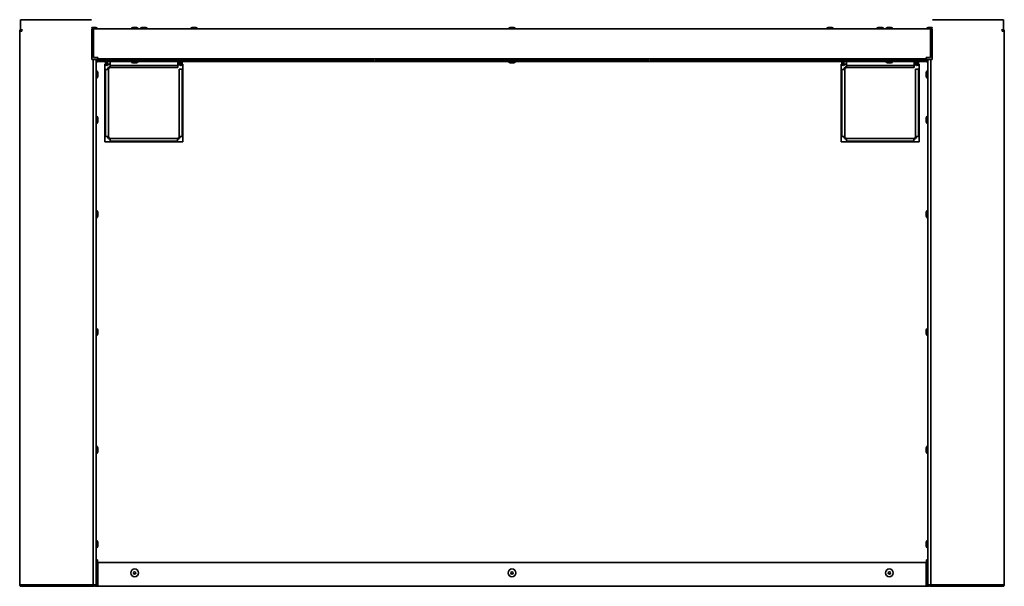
# Model space of a CAD drawing. Extents: x -3.9 to 70, y 4.3 to 46.8.
# Tile 2 of 3: x -3.9 to 37.9, y 22.8 to 46.8. Entities that reach past the tile are written whole.
import ezdxf

# ---------------------------------------------------------------- set-up
doc = ezdxf.new("R2010")
doc.units = 0
doc.header["$MEASUREMENT"] = 0

msp = doc.modelspace()

# ---------------------------------------------------------------- linework, layer by layer
at = {"color": 7, "lineweight": 35}
for p, q in [((-3.837202, 46.842075), (-1.837203, 46.842075)), ((-3.837202, 46.360272), (-3.837202, 46.842075)), ((-2.824103, 46.842075), (-0.824103, 46.842075)), ((34.825896, 46.842075), (36.825898, 46.842075)), ((37.839399, 46.842075), (35.839397, 46.842075)), ((37.839399, 46.842075), (37.839399, 46.360272)), ((-3.873102, 46.360272), (-3.873102, 22.907073)), ((-3.873102, 46.360272), (-3.787204, 46.360272)), ((-3.787204, 46.360272), (-3.780132, 46.446173)), ((-0.769826, 46.453175), (-0.824103, 46.453175)), ((-0.808003, 46.446173), (-0.824103, 46.446173)), ((-0.808003, 46.446173), (-0.808003, 46.360272)), ((-0.749103, 46.410273), (-0.808003, 46.410273)), ((-0.808003, 46.360272), (-0.808003, 45.150271)), ((-0.749103, 46.446173), (-0.808, 46.446173)), ((-0.744421, 46.510808), (-0.783278, 46.510808)), ((-0.569278, 46.453175), (-0.769826, 46.453175)), ((34.750897, 46.450272), (-0.749103, 46.450272)), ((-0.749103, 46.364371), (-0.749103, 46.450272)), ((-0.749103, 45.237076), (-0.749103, 46.364371)), ((-0.683278, 46.510808), (-0.744421, 46.510808)), ((-0.569278, 46.450277), (-0.569278, 46.453175)), ((1.137966, 46.457274), (0.837097, 46.457274)), ((0.837097, 46.450272), (0.837097, 46.457274)), ((1.042825, 46.514907), (0.951097, 46.514907)), ((1.051097, 46.514907), (1.042825, 46.514907)), ((1.165097, 46.457274), (1.137966, 46.457274)), ((1.165097, 46.450272), (1.165097, 46.457274)), ((1.428271, 46.453175), (1.227722, 46.453175)), ((1.227722, 46.450277), (1.227722, 46.453175)), ((1.227722, 46.450282), (1.227722, 46.453175)), ((1.402865, 46.510808), (1.341722, 46.510808)), ((1.441722, 46.510808), (1.402865, 46.510808)), ((1.555722, 46.453175), (1.428271, 46.453175)), ((1.555722, 46.450277), (1.555722, 46.453175)), ((3.480174, 46.453175), (3.352722, 46.453175)), ((3.352722, 46.450277), (3.352722, 46.453175)), ((3.505579, 46.510808), (3.466722, 46.510808)), ((3.680721, 46.453175), (3.480174, 46.453175)), ((3.566722, 46.510808), (3.505579, 46.510808)), ((3.680721, 46.450277), (3.680721, 46.453175)), ((16.837097, 46.450272), (16.837097, 46.457274)), ((17.165097, 46.457274), (16.837097, 46.457274)), ((17.051097, 46.514907), (16.951097, 46.514907)), ((17.165097, 46.450272), (17.165097, 46.457274)), ((30.62234, 46.453175), (30.321473, 46.453175)), ((30.321473, 46.450277), (30.321473, 46.453175)), ((30.5272, 46.510808), (30.435474, 46.510808)), ((30.535471, 46.510808), (30.5272, 46.510808)), ((30.649472, 46.453175), (30.62234, 46.453175)), ((30.649472, 46.450277), (30.649472, 46.453175)), ((32.446472, 46.450282), (32.446472, 46.453175)), ((32.473603, 46.453175), (32.446472, 46.453175)), ((32.446472, 46.450277), (32.446472, 46.453175)), ((32.774471, 46.453175), (32.473603, 46.453175)), ((32.568744, 46.510808), (32.560473, 46.510808)), ((32.660472, 46.510808), (32.568744, 46.510808)), ((32.774471, 46.450277), (32.774471, 46.453175)), ((32.837097, 46.450272), (32.837097, 46.457274)), ((33.165096, 46.457274), (32.837097, 46.457274)), ((33.051097, 46.514907), (32.951098, 46.514907)), ((33.165096, 46.450272), (33.165096, 46.457274)), ((34.825896, 46.453175), (34.571471, 46.453175)), ((34.571471, 46.450277), (34.571471, 46.453175)), ((34.7772, 46.510808), (34.685472, 46.510808)), ((34.750897, 46.450272), (34.750897, 46.364371)), ((34.8102, 46.446173), (34.750897, 46.446173)), ((34.810197, 46.410273), (34.750897, 46.410273)), ((34.750897, 45.237076), (34.750897, 46.364371)), ((34.785473, 46.510808), (34.7772, 46.510808)), ((34.810197, 46.446173), (34.825896, 46.446173)), ((34.810197, 46.360272), (34.810197, 46.446173)), ((34.810197, 46.360272), (34.810197, 45.150271)), ((37.789398, 46.360272), (37.782324, 46.446173)), ((37.875299, 46.360272), (37.789398, 46.360272)), ((37.875299, 46.360272), (37.875299, 22.907073)), ((-0.808003, 45.160273), (-0.561103, 45.160273)), ((-0.808003, 45.150271), (-0.758003, 45.150271)), ((-0.758003, 22.884863), (-0.758003, 45.150271)), ((-0.623702, 45.150271), (-0.758003, 45.150271)), ((-0.561103, 45.237076), (-0.749103, 45.237076)), ((-0.695903, 45.150271), (-0.695903, 45.160273)), ((-0.660003, 45.150271), (-0.660003, 45.160273)), ((-0.623702, 45.150271), (-0.623702, 22.884863)), ((-0.561103, 45.147071), (-0.574103, 45.147071)), ((-0.574103, 45.147071), (-0.574103, 45.11117)), ((-0.561103, 45.11117), (-0.574103, 45.11117)), ((-0.574103, 45.061175), (-0.574103, 45.11117)), ((-0.561103, 45.237076), (-0.561103, 45.187075)), ((34.562897, 45.187075), (-0.561103, 45.187075)), ((-0.561103, 45.07527), (-0.561103, 45.187075)), ((-0.496103, 45.167121), (-0.496103, 45.095224)), ((-0.496103, 45.167121), (-0.010762, 45.167121)), ((-0.496103, 45.144033), (-0.010762, 45.144033)), ((-0.010762, 45.118312), (-0.496103, 45.118312)), ((-0.010762, 45.095224), (-0.496103, 45.095224)), ((-0.010762, 45.095224), (-0.010762, 45.167121)), ((0.060488, 45.167121), (0.060488, 45.095224)), ((0.060488, 45.167121), (0.54583, 45.167121)), ((0.060488, 45.144033), (0.54583, 45.144033)), ((0.54583, 45.118312), (0.060488, 45.118312)), ((0.54583, 45.095224), (0.060488, 45.095224)), ((0.54583, 45.095224), (0.54583, 45.167121)), ((0.61708, 45.167121), (0.61708, 45.095224)), ((0.61708, 45.167121), (1.102421, 45.167121)), ((0.61708, 45.144033), (1.102421, 45.144033)), ((1.102421, 45.118312), (0.61708, 45.118312)), ((1.102421, 45.095224), (0.61708, 45.095224)), ((1.102421, 45.095224), (1.102421, 45.167121)), ((1.173671, 45.167121), (1.173671, 45.095224)), ((1.173671, 45.167121), (1.659012, 45.167121)), ((1.173671, 45.144033), (1.659012, 45.144033)), ((1.659012, 45.118312), (1.173671, 45.118312)), ((1.659012, 45.095224), (1.173671, 45.095224)), ((1.659012, 45.095224), (1.659012, 45.167121)), ((1.730263, 45.167121), (1.730263, 45.095224)), ((1.730263, 45.167121), (2.215604, 45.167121)), ((1.730263, 45.144033), (2.215604, 45.144033)), ((2.215604, 45.118312), (1.730263, 45.118312)), ((2.215604, 45.095224), (1.730263, 45.095224)), ((2.215604, 45.095224), (2.215604, 45.167121)), ((2.286854, 45.167121), (2.286854, 45.095224)), ((2.286854, 45.167121), (2.772195, 45.167121)), ((2.286854, 45.144033), (2.772195, 45.144033)), ((2.772195, 45.118312), (2.286854, 45.118312)), ((2.772195, 45.095224), (2.286854, 45.095224)), ((2.772195, 45.095224), (2.772195, 45.167121)), ((2.843444, 45.167121), (2.843444, 45.095224)), ((2.843444, 45.167121), (3.328785, 45.167121)), ((2.843444, 45.144033), (3.328785, 45.144033)), ((3.328785, 45.118312), (2.843444, 45.118312)), ((3.328785, 45.095224), (2.843444, 45.095224)), ((3.328785, 45.095224), (3.328785, 45.167121)), ((3.400035, 45.167121), (3.400035, 45.095224)), ((3.400035, 45.167121), (3.885377, 45.167121)), ((3.400035, 45.144033), (3.885377, 45.144033)), ((3.885377, 45.118312), (3.400035, 45.118312)), ((3.885377, 45.095224), (3.400035, 45.095224)), ((3.885377, 45.095224), (3.885377, 45.167121)), ((3.956627, 45.167121), (3.956627, 45.095224)), ((3.956627, 45.167121), (4.441968, 45.167121)), ((3.956627, 45.144033), (4.441968, 45.144033)), ((4.441968, 45.118312), (3.956627, 45.118312)), ((4.441968, 45.095224), (3.956627, 45.095224)), ((4.441968, 45.095224), (4.441968, 45.167121)), ((4.513218, 45.167121), (4.513218, 45.095224)), ((4.513218, 45.167121), (4.998559, 45.167121)), ((4.513218, 45.144033), (4.998559, 45.144033)), ((4.998559, 45.118312), (4.513218, 45.118312)), ((4.998559, 45.095224), (4.513218, 45.095224)), ((4.998559, 45.095224), (4.998559, 45.167121)), ((5.06981, 45.167121), (5.06981, 45.095224)), ((5.06981, 45.167121), (5.555151, 45.167121)), ((5.06981, 45.144033), (5.555151, 45.144033)), ((5.555151, 45.118312), (5.06981, 45.118312)), ((5.555151, 45.095224), (5.06981, 45.095224)), ((5.555151, 45.095224), (5.555151, 45.167121)), ((5.626401, 45.167121), (5.626401, 45.095224)), ((5.626401, 45.167121), (6.111742, 45.167121)), ((5.626401, 45.144033), (6.111742, 45.144033)), ((6.111742, 45.118312), (5.626401, 45.118312)), ((6.111742, 45.095224), (5.626401, 45.095224)), ((6.111742, 45.095224), (6.111742, 45.167121)), ((6.182992, 45.167121), (6.182992, 45.095224)), ((6.182992, 45.167121), (6.668334, 45.167121)), ((6.182992, 45.144033), (6.668334, 45.144033)), ((6.668334, 45.118312), (6.182992, 45.118312)), ((6.668334, 45.095224), (6.182992, 45.095224)), ((6.668334, 45.095224), (6.668334, 45.167121)), ((6.739584, 45.167121), (6.739584, 45.095224)), ((6.739584, 45.167121), (7.224925, 45.167121)), ((6.739584, 45.144033), (7.224925, 45.144033)), ((7.224925, 45.118312), (6.739584, 45.118312)), ((7.224925, 45.095224), (6.739584, 45.095224)), ((7.224925, 45.095224), (7.224925, 45.167121)), ((7.296175, 45.167121), (7.296175, 45.095224)), ((7.296175, 45.167121), (7.781516, 45.167121)), ((7.296175, 45.144033), (7.781516, 45.144033)), ((7.781516, 45.118312), (7.296175, 45.118312)), ((7.781516, 45.095224), (7.296175, 45.095224)), ((7.781516, 45.095224), (7.781516, 45.167121)), ((7.852766, 45.167121), (7.852766, 45.095224)), ((7.852766, 45.167121), (8.338108, 45.167121)), ((7.852766, 45.144033), (8.338108, 45.144033)), ((8.338108, 45.118312), (7.852766, 45.118312)), ((8.338108, 45.095224), (7.852766, 45.095224)), ((8.338108, 45.095224), (8.338108, 45.167121)), ((8.409357, 45.167121), (8.409357, 45.095224)), ((8.409357, 45.167121), (8.894698, 45.167121)), ((8.409357, 45.144033), (8.894698, 45.144033)), ((8.894698, 45.118312), (8.409357, 45.118312)), ((8.894698, 45.095224), (8.409357, 45.095224)), ((8.894698, 45.095224), (8.894698, 45.167121)), ((8.965949, 45.167121), (8.965949, 45.095224)), ((8.965949, 45.167121), (9.45129, 45.167121)), ((8.965949, 45.144033), (9.45129, 45.144033)), ((9.45129, 45.118312), (8.965949, 45.118312)), ((9.45129, 45.095224), (8.965949, 45.095224)), ((9.45129, 45.095224), (9.45129, 45.167121)), ((9.52254, 45.167121), (9.52254, 45.095224)), ((9.52254, 45.167121), (10.007881, 45.167121)), ((9.52254, 45.144033), (10.007881, 45.144033)), ((10.007881, 45.118312), (9.52254, 45.118312)), ((10.007881, 45.095224), (9.52254, 45.095224)), ((10.007881, 45.095224), (10.007881, 45.167121)), ((10.079132, 45.167121), (10.079132, 45.095224)), ((10.079132, 45.167121), (10.564472, 45.167121)), ((10.079132, 45.144033), (10.564472, 45.144033)), ((10.564472, 45.118312), (10.079132, 45.118312)), ((10.564472, 45.095224), (10.079132, 45.095224)), ((10.564472, 45.095224), (10.564472, 45.167121)), ((10.635722, 45.167121), (10.635722, 45.095224)), ((10.635722, 45.167121), (11.121064, 45.167121)), ((10.635722, 45.144033), (11.121064, 45.144033)), ((11.121064, 45.118312), (10.635722, 45.118312)), ((11.121064, 45.095224), (10.635722, 45.095224)), ((11.121064, 45.095224), (11.121064, 45.167121)), ((11.192315, 45.167121), (11.192315, 45.095224)), ((11.192315, 45.167121), (11.677655, 45.167121)), ((11.192315, 45.144033), (11.677655, 45.144033)), ((11.677655, 45.118312), (11.192315, 45.118312)), ((11.677655, 45.095224), (11.192315, 45.095224)), ((11.677655, 45.095224), (11.677655, 45.167121)), ((11.748905, 45.167121), (11.748905, 45.095224)), ((11.748905, 45.167121), (12.234246, 45.167121)), ((11.748905, 45.144033), (12.234246, 45.144033)), ((12.234246, 45.118312), (11.748905, 45.118312)), ((12.234246, 45.095224), (11.748905, 45.095224)), ((12.234246, 45.095224), (12.234246, 45.167121)), ((12.305496, 45.167121), (12.305496, 45.095224)), ((12.305496, 45.167121), (12.790837, 45.167121)), ((12.305496, 45.144033), (12.790837, 45.144033)), ((12.790837, 45.118312), (12.305496, 45.118312)), ((12.790837, 45.095224), (12.305496, 45.095224)), ((12.790837, 45.095224), (12.790837, 45.167121)), ((12.862087, 45.167121), (12.862087, 45.095224)), ((12.862087, 45.167121), (13.347429, 45.167121)), ((12.862087, 45.144033), (13.347429, 45.144033)), ((13.347429, 45.118312), (12.862087, 45.118312)), ((13.347429, 45.095224), (12.862087, 45.095224)), ((13.347429, 45.095224), (13.347429, 45.167121)), ((13.418679, 45.167121), (13.418679, 45.095224)), ((13.418679, 45.167121), (13.90402, 45.167121)), ((13.418679, 45.144033), (13.90402, 45.144033)), ((13.90402, 45.118312), (13.418679, 45.118312)), ((13.90402, 45.095224), (13.418679, 45.095224)), ((13.90402, 45.095224), (13.90402, 45.167121)), ((13.97527, 45.167121), (13.97527, 45.095224)), ((13.97527, 45.167121), (14.460611, 45.167121)), ((13.97527, 45.144033), (14.460611, 45.144033)), ((14.460611, 45.118312), (13.97527, 45.118312)), ((14.460611, 45.095224), (13.97527, 45.095224)), ((14.460611, 45.095224), (14.460611, 45.167121)), ((14.531862, 45.167121), (14.531862, 45.095224)), ((14.531862, 45.167121), (15.017203, 45.167121)), ((14.531862, 45.144033), (15.017203, 45.144033)), ((15.017203, 45.118312), (14.531862, 45.118312)), ((15.017203, 45.095224), (14.531862, 45.095224)), ((15.017203, 45.095224), (15.017203, 45.167121)), ((15.088453, 45.167121), (15.088453, 45.095224)), ((15.088453, 45.167121), (15.573794, 45.167121)), ((15.088453, 45.144033), (15.573794, 45.144033)), ((15.573794, 45.118312), (15.088453, 45.118312)), ((15.573794, 45.095224), (15.088453, 45.095224)), ((15.573794, 45.095224), (15.573794, 45.167121)), ((15.645044, 45.167121), (15.645044, 45.095224)), ((15.645044, 45.167121), (16.130386, 45.167121)), ((15.645044, 45.144033), (16.130386, 45.144033)), ((16.130386, 45.118312), (15.645044, 45.118312)), ((16.130386, 45.095224), (15.645044, 45.095224)), ((16.130386, 45.095224), (16.130386, 45.167121)), ((16.201636, 45.167121), (16.201636, 45.095224)), ((16.201636, 45.167121), (16.686977, 45.167121)), ((16.201636, 45.144033), (16.686977, 45.144033)), ((16.686977, 45.118312), (16.201636, 45.118312)), ((16.686977, 45.095224), (16.201636, 45.095224)), ((16.686977, 45.095224), (16.686977, 45.167121)), ((16.758226, 45.167121), (16.758226, 45.095224)), ((16.758226, 45.167121), (17.243568, 45.167121)), ((16.758226, 45.144033), (17.243568, 45.144033)), ((17.243568, 45.118312), (16.758226, 45.118312)), ((17.243568, 45.095224), (16.758226, 45.095224)), ((17.243568, 45.095224), (17.243568, 45.167121)), ((17.314817, 45.167121), (17.314817, 45.095224)), ((17.314817, 45.167121), (17.800158, 45.167121)), ((17.314817, 45.144033), (17.800158, 45.144033)), ((17.800158, 45.118312), (17.314817, 45.118312)), ((17.800158, 45.095224), (17.314817, 45.095224)), ((17.800158, 45.095224), (17.800158, 45.167121)), ((17.871409, 45.167121), (17.871409, 45.095224)), ((17.871409, 45.167121), (18.35675, 45.167121)), ((17.871409, 45.144033), (18.35675, 45.144033)), ((18.35675, 45.118312), (17.871409, 45.118312)), ((18.35675, 45.095224), (17.871409, 45.095224)), ((18.35675, 45.095224), (18.35675, 45.167121)), ((18.428, 45.167121), (18.428, 45.095224)), ((18.428, 45.167121), (18.913341, 45.167121)), ((18.428, 45.144033), (18.913341, 45.144033)), ((18.913341, 45.118312), (18.428, 45.118312)), ((18.913341, 45.095224), (18.428, 45.095224)), ((18.913341, 45.095224), (18.913341, 45.167121)), ((18.984591, 45.167121), (18.984591, 45.095224)), ((18.984591, 45.167121), (19.469932, 45.167121)), ((18.984591, 45.144033), (19.469932, 45.144033)), ((19.469932, 45.118312), (18.984591, 45.118312)), ((19.469932, 45.095224), (18.984591, 45.095224)), ((19.469932, 45.095224), (19.469932, 45.167121)), ((19.541183, 45.167121), (19.541183, 45.095224)), ((19.541183, 45.167121), (20.026524, 45.167121)), ((19.541183, 45.144033), (20.026524, 45.144033)), ((20.026524, 45.118312), (19.541183, 45.118312)), ((20.026524, 45.095224), (19.541183, 45.095224)), ((20.026524, 45.095224), (20.026524, 45.167121)), ((20.097774, 45.167121), (20.097774, 45.095224)), ((20.097774, 45.167121), (20.583116, 45.167121)), ((20.097774, 45.144033), (20.583116, 45.144033)), ((20.583116, 45.118312), (20.097774, 45.118312)), ((20.583116, 45.095224), (20.097774, 45.095224)), ((20.583116, 45.095224), (20.583116, 45.167121)), ((20.654364, 45.167121), (20.654364, 45.095224)), ((20.654364, 45.167121), (21.139707, 45.167121)), ((20.654364, 45.144033), (21.139707, 45.144033)), ((21.139707, 45.118312), (20.654364, 45.118312)), ((21.139707, 45.095224), (20.654364, 45.095224)), ((21.139707, 45.095224), (21.139707, 45.167121)), ((21.210957, 45.167121), (21.210957, 45.095224)), ((21.210957, 45.167121), (21.696297, 45.167121)), ((21.210957, 45.144033), (21.696297, 45.144033)), ((21.696297, 45.118312), (21.210957, 45.118312)), ((21.696297, 45.095224), (21.210957, 45.095224)), ((21.696297, 45.095224), (21.696297, 45.167121)), ((21.767547, 45.167121), (21.767547, 45.095224)), ((21.767547, 45.167121), (22.252889, 45.167121)), ((21.767547, 45.144033), (22.252889, 45.144033)), ((22.252889, 45.118312), (21.767547, 45.118312)), ((22.252889, 45.095224), (21.767547, 45.095224)), ((22.252889, 45.095224), (22.252889, 45.167121)), ((22.324139, 45.167121), (22.324139, 45.095224)), ((22.324139, 45.167121), (22.809479, 45.167121)), ((22.324139, 45.144033), (22.809479, 45.144033)), ((22.809479, 45.118312), (22.324139, 45.118312)), ((22.809479, 45.095224), (22.324139, 45.095224)), ((22.809479, 45.095224), (22.809479, 45.167121)), ((22.88073, 45.167121), (22.88073, 45.095224)), ((22.88073, 45.167121), (23.366072, 45.167121)), ((22.88073, 45.144033), (23.366072, 45.144033)), ((23.366072, 45.118312), (22.88073, 45.118312)), ((23.366072, 45.095224), (22.88073, 45.095224)), ((23.366072, 45.095224), (23.366072, 45.167121)), ((23.437322, 45.167121), (23.437322, 45.095224)), ((23.437322, 45.167121), (23.922662, 45.167121)), ((23.437322, 45.144033), (23.922662, 45.144033)), ((23.922662, 45.118312), (23.437322, 45.118312)), ((23.922662, 45.095224), (23.437322, 45.095224)), ((23.922662, 45.095224), (23.922662, 45.167121)), ((23.993912, 45.167121), (23.993912, 45.095224)), ((23.993912, 45.167121), (24.479255, 45.167121)), ((23.993912, 45.144033), (24.479255, 45.144033)), ((24.479255, 45.118312), (23.993912, 45.118312)), ((24.479255, 45.095224), (23.993912, 45.095224)), ((24.479255, 45.095224), (24.479255, 45.167121)), ((24.550505, 45.167121), (24.550505, 45.095224)), ((24.550505, 45.167121), (25.035845, 45.167121)), ((24.550505, 45.144033), (25.035845, 45.144033)), ((25.035845, 45.118312), (24.550505, 45.118312)), ((25.035845, 45.095224), (24.550505, 45.095224)), ((25.035845, 45.095224), (25.035845, 45.167121)), ((25.107095, 45.167121), (25.107095, 45.095224)), ((25.107095, 45.167121), (25.592438, 45.167121)), ((25.107095, 45.144033), (25.592438, 45.144033)), ((25.592438, 45.118312), (25.107095, 45.118312)), ((25.592438, 45.095224), (25.107095, 45.095224)), ((25.592438, 45.095224), (25.592438, 45.167121)), ((25.663688, 45.167121), (25.663688, 45.095224)), ((25.663688, 45.167121), (26.149028, 45.167121)), ((25.663688, 45.144033), (26.149028, 45.144033)), ((26.149028, 45.118312), (25.663688, 45.118312)), ((26.149028, 45.095224), (25.663688, 45.095224)), ((26.149028, 45.095224), (26.149028, 45.167121)), ((26.220278, 45.167121), (26.220278, 45.095224)), ((26.220278, 45.167121), (26.70562, 45.167121)), ((26.220278, 45.144033), (26.70562, 45.144033)), ((26.70562, 45.118312), (26.220278, 45.118312)), ((26.70562, 45.095224), (26.220278, 45.095224)), ((26.70562, 45.095224), (26.70562, 45.167121)), ((26.776868, 45.167121), (26.776868, 45.095224)), ((26.776868, 45.167121), (27.26221, 45.167121)), ((26.776868, 45.144033), (27.26221, 45.144033)), ((27.26221, 45.118312), (26.776868, 45.118312)), ((27.26221, 45.095224), (26.776868, 45.095224)), ((27.26221, 45.095224), (27.26221, 45.167121)), ((27.333461, 45.167121), (27.333461, 45.095224)), ((27.333461, 45.167121), (27.818801, 45.167121)), ((27.333461, 45.144033), (27.818801, 45.144033)), ((27.818801, 45.118312), (27.333461, 45.118312)), ((27.818801, 45.095224), (27.333461, 45.095224)), ((27.818801, 45.095224), (27.818801, 45.167121)), ((27.890053, 45.167121), (27.890053, 45.095224)), ((27.890053, 45.167121), (28.375393, 45.167121)), ((27.890053, 45.144033), (28.375393, 45.144033)), ((28.375393, 45.118312), (27.890053, 45.118312)), ((28.375393, 45.095224), (27.890053, 45.095224)), ((28.375393, 45.095224), (28.375393, 45.167121)), ((28.446643, 45.167121), (28.446643, 45.095224)), ((28.446643, 45.167121), (28.931986, 45.167121)), ((28.446643, 45.144033), (28.931986, 45.144033)), ((28.931986, 45.118312), (28.446643, 45.118312)), ((28.931986, 45.095224), (28.446643, 45.095224)), ((28.931986, 45.095224), (28.931986, 45.167121)), ((29.003233, 45.167121), (29.003233, 45.095224)), ((29.003233, 45.167121), (29.488576, 45.167121)), ((29.003233, 45.144033), (29.488576, 45.144033)), ((29.488576, 45.118312), (29.003233, 45.118312)), ((29.488576, 45.095224), (29.003233, 45.095224)), ((29.488576, 45.095224), (29.488576, 45.167121)), ((29.559826, 45.167121), (29.559826, 45.095224)), ((29.559826, 45.167121), (30.045166, 45.167121)), ((29.559826, 45.144033), (30.045166, 45.144033)), ((30.045166, 45.118312), (29.559826, 45.118312)), ((30.045166, 45.095224), (29.559826, 45.095224)), ((30.045166, 45.095224), (30.045166, 45.167121)), ((30.116419, 45.167121), (30.116419, 45.095224)), ((30.116419, 45.167121), (30.601759, 45.167121)), ((30.116419, 45.144033), (30.601759, 45.144033)), ((30.601759, 45.118312), (30.116419, 45.118312)), ((30.601759, 45.095224), (30.116419, 45.095224)), ((30.601759, 45.095224), (30.601759, 45.167121)), ((30.673009, 45.167121), (30.673009, 45.095224)), ((30.673009, 45.167121), (31.158351, 45.167121)), ((30.673009, 45.144033), (31.158351, 45.144033)), ((31.158351, 45.118312), (30.673009, 45.118312)), ((31.158351, 45.095224), (30.673009, 45.095224)), ((31.158351, 45.095224), (31.158351, 45.167121)), ((31.229599, 45.167121), (31.229599, 45.095224)), ((31.229599, 45.167121), (31.714939, 45.167121)), ((31.229599, 45.144033), (31.714939, 45.144033)), ((31.714939, 45.118312), (31.229599, 45.118312)), ((31.714939, 45.095224), (31.229599, 45.095224)), ((31.714939, 45.095224), (31.714939, 45.167121)), ((31.786191, 45.167121), (31.786191, 45.095224)), ((31.786191, 45.167121), (32.271531, 45.167121)), ((31.786191, 45.144033), (32.271531, 45.144033)), ((32.271531, 45.118312), (31.786191, 45.118312)), ((32.271531, 45.095224), (31.786191, 45.095224)), ((32.271531, 45.095224), (32.271531, 45.167121)), ((32.342782, 45.167121), (32.342782, 45.095224)), ((32.342782, 45.167121), (32.828124, 45.167121)), ((32.342782, 45.144033), (32.828124, 45.144033)), ((32.828124, 45.118312), (32.342782, 45.118312)), ((32.828124, 45.095224), (32.342782, 45.095224)), ((32.828124, 45.095224), (32.828124, 45.167121)), ((32.899372, 45.167121), (32.899372, 45.095224)), ((32.899372, 45.167121), (33.384714, 45.167121)), ((32.899372, 45.144033), (33.384714, 45.144033)), ((33.384714, 45.118312), (32.899372, 45.118312)), ((33.384714, 45.095224), (32.899372, 45.095224)), ((33.384714, 45.095224), (33.384714, 45.167121)), ((33.455964, 45.167121), (33.455964, 45.095224)), ((33.455964, 45.167121), (33.941304, 45.167121)), ((33.455964, 45.144033), (33.941304, 45.144033)), ((33.941304, 45.118312), (33.455964, 45.118312)), ((33.941304, 45.095224), (33.455964, 45.095224)), ((33.941304, 45.095224), (33.941304, 45.167121)), ((34.012557, 45.167121), (34.012557, 45.095224)), ((34.012557, 45.167121), (34.497897, 45.167121)), ((34.012557, 45.144033), (34.497897, 45.144033)), ((34.497897, 45.118312), (34.012557, 45.118312)), ((34.497897, 45.095224), (34.012557, 45.095224)), ((34.497897, 45.095224), (34.497897, 45.167121)), ((34.750897, 45.237076), (34.562897, 45.237076)), ((34.562897, 45.187075), (34.562897, 45.237076)), ((34.562897, 45.07527), (34.562897, 45.187075)), ((34.562897, 45.160273), (34.810197, 45.160273)), ((34.575897, 45.147071), (34.562897, 45.147071)), ((34.575897, 45.11117), (34.562897, 45.11117)), ((34.575897, 45.147071), (34.575897, 45.11117)), ((34.575897, 45.061175), (34.575897, 45.11117)), ((34.760197, 45.150271), (34.625898, 45.150271)), ((34.625898, 45.150271), (34.625898, 22.884863)), ((34.661798, 45.150271), (34.661798, 45.160273)), ((34.697698, 45.150271), (34.697698, 45.160273)), ((34.810197, 45.150271), (34.760197, 45.150271)), ((34.760197, 22.884863), (34.760197, 45.150271)), ((-0.574103, 45.061175), (-0.623702, 45.057089)), ((-0.623702, 44.682574), (-0.617103, 44.682574)), ((-0.574103, 45.061175), (-0.6237, 45.054158)), ((-0.617103, 44.381704), (-0.617103, 44.682574)), ((-0.561103, 45.07527), (34.562897, 45.07527)), ((-0.230075, 44.961173), (-0.258603, 44.961173)), ((-0.258603, 44.961173), (-0.258603, 41.661175)), ((-0.230077, 44.736881), (-0.258603, 44.736881)), ((-0.230079, 45.07528), (-0.230079, 44.960274)), ((-0.108279, 44.736881), (-0.230079, 44.736881)), ((-0.230079, 44.736881), (-0.230079, 41.88688)), ((-0.194178, 45.07528), (-0.194178, 44.960274)), ((-0.144174, 44.961173), (-0.194175, 44.961173)), ((-0.144178, 44.960274), (-0.144178, 45.07528)), ((-0.033277, 44.960274), (-0.144178, 44.960274)), ((-0.108279, 41.88688), (-0.108279, 44.736881)), ((-0.033277, 44.960274), (-0.033277, 45.07528)), ((-0.033277, 44.960274), (-0.033277, 44.899374)), ((-0.033277, 44.901488), (-0.033277, 44.811882)), ((2.816722, 44.899374), (-0.033277, 44.899374)), ((-0.033277, 44.899374), (2.829222, 44.899374)), ((-0.033277, 44.811882), (2.829222, 44.811882)), ((0.836897, 45.07527), (1.164897, 45.07527)), ((0.836897, 45.07527), (0.836897, 45.068273)), ((0.836897, 45.068273), (1.164897, 45.068273)), ((0.950896, 45.01064), (1.050897, 45.01064)), ((0.950896, 45.01064), (1.050897, 45.01064)), ((1.164897, 45.07527), (1.164897, 45.068273)), ((2.829222, 45.07528), (2.829222, 44.960274)), ((2.829222, 44.899374), (2.829222, 44.960274)), ((2.829222, 44.811882), (2.829222, 44.899378)), ((2.891722, 44.960274), (2.829246, 44.960274)), ((2.891722, 44.960274), (2.891722, 45.07528)), ((2.891722, 44.749381), (2.891722, 41.88688)), ((3.013522, 44.749381), (2.891722, 44.749381)), ((2.927622, 44.960274), (2.927622, 45.07528)), ((2.977625, 44.961173), (2.927626, 44.961173)), ((2.977622, 44.960274), (2.977622, 45.07528)), ((3.013522, 44.960274), (3.013522, 45.07528)), ((3.013522, 41.88688), (3.013522, 44.749381)), ((3.041397, 44.749381), (3.013523, 44.749381)), ((3.041397, 44.961173), (3.013526, 44.961173)), ((3.041397, 41.661175), (3.041397, 44.961173)), ((16.836897, 45.07527), (17.164897, 45.07527)), ((16.836897, 45.07527), (16.836897, 45.068273)), ((16.836897, 45.068273), (17.164897, 45.068273)), ((16.950897, 45.01064), (17.050897, 45.01064)), ((16.950897, 45.01064), (17.050897, 45.01064)), ((17.164897, 45.07527), (17.164897, 45.068273)), ((30.960395, 44.961173), (30.960395, 41.661175)), ((30.988676, 44.961173), (30.960395, 44.961173)), ((30.988673, 44.736881), (30.960398, 44.736881)), ((30.988673, 45.07528), (30.988673, 44.960274)), ((31.110472, 44.736881), (30.988673, 44.736881)), ((30.988673, 44.736881), (30.988673, 41.88688)), ((31.024574, 45.07528), (31.024574, 44.960274)), ((31.074574, 44.961173), (31.024576, 44.961173)), ((31.074572, 44.960274), (31.074572, 45.07528)), ((31.185471, 44.960274), (31.074572, 44.960274)), ((31.110472, 41.88688), (31.110472, 44.736881)), ((31.185471, 44.960274), (31.185471, 45.07528)), ((31.185471, 44.960274), (31.185471, 44.899374)), ((31.185471, 44.901488), (31.185471, 44.811882)), ((34.035472, 44.899374), (31.185471, 44.899374)), ((31.185471, 44.899374), (34.047972, 44.899374)), ((31.185471, 44.811882), (34.047972, 44.811882)), ((32.836897, 45.07527), (32.864029, 45.07527)), ((32.836897, 45.07527), (32.836897, 45.068273)), ((32.836897, 45.068273), (32.864029, 45.068273)), ((32.864029, 45.07527), (33.164899, 45.07527)), ((32.864029, 45.068273), (33.164899, 45.068273)), ((32.950896, 45.01064), (33.042627, 45.01064)), ((32.959169, 45.01064), (33.050898, 45.01064)), ((33.164899, 45.07527), (33.164899, 45.068273)), ((34.047972, 45.07528), (34.047972, 44.960274)), ((34.047972, 44.899374), (34.047972, 44.960274)), ((34.047972, 44.811882), (34.047972, 44.899378)), ((34.110473, 44.960274), (34.047996, 44.960274)), ((34.110473, 44.960274), (34.110473, 45.07528)), ((34.110473, 44.749381), (34.110473, 41.88688)), ((34.232271, 44.749381), (34.110473, 44.749381)), ((34.146373, 44.960274), (34.146373, 45.07528)), ((34.196376, 44.961173), (34.146375, 44.961173)), ((34.196374, 44.960274), (34.196374, 45.07528)), ((34.232271, 44.960274), (34.232271, 45.07528)), ((34.232271, 41.88688), (34.232271, 44.749381)), ((34.260398, 44.961173), (34.232274, 44.961173)), ((34.260398, 44.749381), (34.232274, 44.749381)), ((34.260398, 41.661175), (34.260398, 44.961173)), ((34.575897, 45.061175), (34.625898, 45.057056)), ((34.575897, 45.061175), (34.625898, 45.0541)), ((34.618896, 44.682574), (34.618896, 44.382805)), ((34.625898, 44.682574), (34.618896, 44.682574)), ((-0.623702, 44.354575), (-0.617103, 44.354575)), ((-0.623699, 44.354575), (-0.617103, 44.354575)), ((-0.617103, 44.354575), (-0.617103, 44.381704)), ((-0.55947, 44.476847), (-0.55947, 44.568573)), ((-0.55947, 44.468571), (-0.55947, 44.476847)), ((34.561263, 44.568573), (34.561263, 44.477183)), ((34.561263, 44.568573), (34.561263, 44.477183)), ((34.561263, 44.559965), (34.561263, 44.468571)), ((34.561263, 44.559965), (34.561263, 44.468571)), ((34.618896, 44.382805), (34.618896, 44.354575)), ((34.625898, 44.354575), (34.618896, 44.354575)), ((34.625898, 44.354575), (34.618896, 44.354575)), ((-0.623696, 42.766474), (-0.617103, 42.766474)), ((-0.617103, 42.73934), (-0.617103, 42.766474)), ((-0.617103, 42.438475), (-0.617103, 42.73934)), ((-0.55947, 42.644202), (-0.55947, 42.652473)), ((-0.55947, 42.552471), (-0.55947, 42.644202)), ((34.561263, 42.652473), (34.561263, 42.561083)), ((34.561263, 42.643865), (34.561263, 42.552471)), ((34.618896, 42.766474), (34.618896, 42.738239)), ((34.625898, 42.766474), (34.618896, 42.766474)), ((34.618896, 42.738239), (34.618896, 42.438475)), ((-0.623696, 42.438475), (-0.617103, 42.438475)), ((34.625898, 42.438475), (34.618896, 42.438475)), ((-0.258278, 41.88688), (-0.230077, 41.88688)), ((-0.230079, 41.88688), (-0.108279, 41.88688)), ((2.816722, 41.811879), (-0.033277, 41.811879)), ((-0.033277, 41.811879), (-0.033277, 41.690083)), ((2.816722, 41.811879), (2.816722, 41.690083)), ((2.891722, 41.88688), (3.013522, 41.88688)), ((3.013523, 41.88688), (3.041722, 41.88688)), ((30.960472, 41.88688), (30.988673, 41.88688)), ((30.988673, 41.88688), (31.110472, 41.88688)), ((34.035472, 41.811879), (31.185471, 41.811879)), ((31.185471, 41.811879), (31.185471, 41.690083)), ((34.035472, 41.811879), (34.035472, 41.690083)), ((34.110473, 41.88688), (34.232271, 41.88688)), ((34.232274, 41.88688), (34.260473, 41.88688)), ((-0.258603, 41.661175), (3.041397, 41.661175)), ((-0.258278, 41.661882), (3.041722, 41.661882)), ((-0.033277, 41.690083), (2.816722, 41.690083)), ((-0.033277, 41.690083), (-0.033277, 41.661882)), ((2.816722, 41.661882), (2.816722, 41.690083)), ((30.960395, 41.661175), (34.260398, 41.661175)), ((30.960472, 41.661882), (34.260473, 41.661882)), ((31.185471, 41.690083), (34.035472, 41.690083)), ((31.185471, 41.690083), (31.185471, 41.661882)), ((34.035472, 41.661882), (34.035472, 41.690083)), ((-0.623696, 38.766472), (-0.617103, 38.766472)), ((-0.623696, 38.438473), (-0.617103, 38.438473)), ((-0.617103, 38.465605), (-0.617103, 38.766472)), ((-0.617103, 38.438473), (-0.617103, 38.465605)), ((-0.55947, 38.560745), (-0.55947, 38.652474)), ((-0.55947, 38.552472), (-0.55947, 38.560745)), ((34.561263, 38.652474), (34.561263, 38.561082)), ((34.561263, 38.643866), (34.561263, 38.552472)), ((34.618896, 38.766472), (34.618896, 38.466706)), ((34.625898, 38.766472), (34.618896, 38.766472)), ((34.618896, 38.466706), (34.618896, 38.438473)), ((34.625898, 38.438473), (34.618896, 38.438473)), ((-0.623696, 33.766472), (-0.617103, 33.766472)), ((-0.623696, 33.438473), (-0.617103, 33.438473)), ((-0.617103, 33.438473), (-0.617103, 33.766472)), ((-0.55947, 33.552472), (-0.55947, 33.652474)), ((34.561263, 33.652474), (34.561263, 33.561082)), ((34.561263, 33.643866), (34.561263, 33.552472)), ((34.618896, 33.766472), (34.618896, 33.73824)), ((34.625898, 33.766472), (34.618896, 33.766472)), ((34.618896, 33.73824), (34.618896, 33.438473)), ((34.625898, 33.438473), (34.618896, 33.438473)), ((-0.623696, 28.766472), (-0.617103, 28.766472)), ((-0.623696, 28.438473), (-0.617103, 28.438473)), ((-0.617103, 28.438473), (-0.617103, 28.766472)), ((-0.55947, 28.552472), (-0.55947, 28.652474)), ((34.561263, 28.652474), (34.561263, 28.561082)), ((34.561263, 28.643866), (34.561263, 28.552472)), ((34.618896, 28.766472), (34.618896, 28.466706)), ((34.625898, 28.766472), (34.618896, 28.766472)), ((34.618896, 28.466706), (34.618896, 28.438473)), ((34.625898, 28.438473), (34.618896, 28.438473)), ((-0.623696, 24.766473), (-0.617103, 24.766473)), ((-0.617103, 24.438472), (-0.617103, 24.766473)), ((-0.55947, 24.552473), (-0.55947, 24.652474)), ((-0.55947, 24.552473), (-0.55947, 24.652474)), ((34.561263, 24.652474), (34.561263, 24.560186)), ((34.561263, 24.644759), (34.561263, 24.552473)), ((34.618896, 24.766473), (34.618896, 24.463775)), ((34.625898, 24.766473), (34.618896, 24.766473)), ((-0.623696, 24.438472), (-0.617103, 24.438472)), ((34.618896, 24.463775), (34.618896, 24.438472)), ((34.625898, 24.438472), (34.618896, 24.438472)), ((-0.574103, 23.943472), (-0.623695, 23.943472)), ((-0.574103, 23.557934), (-0.574103, 23.943472)), ((-0.554103, 23.824823), (34.555897, 23.824823)), ((-0.554103, 22.907724), (-0.554103, 23.824823)), ((34.555897, 23.824823), (34.555897, 22.907724)), ((34.575897, 23.557052), (34.575897, 23.943472)), ((34.575897, 23.943472), (34.625898, 23.943472)), ((-0.623702, 23.613574), (-0.616703, 23.613574)), ((-0.616703, 23.285573), (-0.616703, 23.613574)), ((-0.55907, 23.399572), (-0.55907, 23.499573)), ((34.561263, 23.499573), (34.561263, 23.399572)), ((34.561263, 23.499573), (34.561263, 23.399572)), ((34.561263, 23.499573), (34.561263, 23.399572)), ((34.561263, 23.499573), (34.561263, 23.399572)), ((34.561263, 23.499573), (34.561263, 23.43156)), ((34.561263, 23.467585), (34.561263, 23.399572)), ((34.611797, 23.657774), (34.575897, 23.657774)), ((34.611797, 23.657774), (34.625975, 23.657774)), ((34.625898, 23.613574), (34.618896, 23.613574)), ((34.618896, 23.613574), (34.618896, 23.285573)), ((-0.623702, 23.285573), (-0.616703, 23.285573)), ((-0.574103, 23.029372), (-0.574103, 23.341225)), ((-0.574103, 23.029372), (-0.574103, 22.943473)), ((34.575897, 23.029372), (34.575897, 23.342117)), ((34.575897, 22.943473), (34.575897, 23.029372)), ((34.625898, 23.285573), (34.618896, 23.285573)), ((34.625898, 23.285573), (34.618896, 23.285573)), ((34.625898, 23.285573), (34.618896, 23.285573)), ((-3.837202, 22.857072), (-3.837202, 22.893648)), ((-3.837202, 22.857072), (-1.837203, 22.857072)), ((-3.787204, 22.884863), (-0.808003, 22.884863)), ((-3.787204, 22.821175), (-3.787204, 22.857072)), ((-3.787204, 22.857072), (-0.709603, 22.857072)), ((-3.787204, 22.821175), (-0.709603, 22.821175)), ((-2.824103, 22.857072), (-2.824103, 22.884863)), ((-2.824103, 22.857072), (-0.824103, 22.857072)), ((-1.837203, 22.857072), (-1.837203, 22.884863)), ((-0.824103, 22.857072), (-0.824103, 22.884863)), ((-0.697879, 22.858473), (-0.824095, 22.858473)), ((-0.808003, 22.884863), (-0.758003, 22.884863)), ((-0.623702, 22.884863), (-0.758003, 22.884863)), ((-0.709603, 22.857072), (-0.709603, 22.858473)), ((-0.679103, 22.821823), (-0.679103, 22.826774)), ((-0.679103, 22.821823), (-0.554103, 22.821823)), ((-0.639292, 22.857724), (-0.554103, 22.857724)), ((-0.554103, 22.858473), (-0.638771, 22.858473)), ((-0.554103, 22.894374), (-0.623695, 22.894374)), ((-0.574103, 22.943473), (-0.554103, 22.943473)), ((-0.554103, 22.821823), (-0.554103, 22.907724)), ((-0.554103, 22.821823), (34.555897, 22.821823)), ((34.555897, 22.943473), (34.575897, 22.943473)), ((34.555897, 22.907724), (34.555897, 22.821823)), ((34.625905, 22.894374), (34.555897, 22.894374)), ((34.640979, 22.858473), (34.555897, 22.858473)), ((34.555897, 22.857724), (34.6415, 22.857724)), ((34.555897, 22.821823), (34.680897, 22.821823)), ((34.625898, 22.884863), (34.760197, 22.884863)), ((34.680897, 22.826932), (34.680897, 22.821823)), ((34.825906, 22.858473), (34.700089, 22.858473)), ((34.711799, 22.857072), (34.711799, 22.858473)), ((37.789398, 22.857072), (34.711799, 22.857072)), ((37.789398, 22.821175), (34.711799, 22.821175)), ((34.760197, 22.884863), (34.810197, 22.884863)), ((37.789398, 22.884863), (34.810197, 22.884863)), ((34.825896, 22.857072), (34.825896, 22.884863)), ((34.825896, 22.857072), (36.825898, 22.857072)), ((35.839397, 22.884863), (35.839397, 22.857072)), ((37.839399, 22.857072), (35.839397, 22.857072)), ((36.825898, 22.857072), (36.825898, 22.884863)), ((37.789398, 22.821175), (37.789398, 22.857072)), ((37.839399, 22.893648), (37.839399, 22.857072))]:
    msp.add_line(p, q, dxfattribs=at)
for points in [[(-3.873102, 22.907073), (-3.873023, 22.906465), (-3.872394, 22.905259), (-3.871168, 22.90407), (-3.867153, 22.90178), (-3.85825, 22.898634), (-3.834643, 22.893136), (-3.787204, 22.884863)], [(37.875299, 22.907073), (37.875217, 22.906465), (37.874588, 22.905259), (37.873362, 22.90407), (37.869344, 22.90178), (37.860444, 22.898634), (37.836837, 22.893136), (37.789398, 22.884863)]]:
    msp.add_lwpolyline(points, dxfattribs=at)
for centre, radius in [((1.000897, 23.391575), 0.164), ((1.000897, 23.391575), 0.05), ((17.000897, 23.391575), 0.164), ((17.000897, 23.391575), 0.05), ((33.000897, 23.391575), 0.164), ((33.000897, 23.391575), 0.05)]:
    msp.add_circle(centre, radius, dxfattribs=at)
for centre, radius, start, end in [((-3.787204, 46.360272), 0.0859, 125.596414, 180.000005), ((-0.772323, 46.347575), 0.1636, 93.839306, 108.449655), ((-0.694233, 46.347575), 0.1636, 40.201431, 86.160692), ((0.962051, 46.351674), 0.1636, 93.839306, 139.798563), ((1.040142, 46.351674), 0.1636, 40.201431, 86.160692), ((1.352676, 46.347575), 0.1636, 93.839306, 139.798563), ((1.430767, 46.347575), 0.1636, 40.201431, 86.160692), ((3.477676, 46.347575), 0.1636, 93.839306, 139.798563), ((3.555768, 46.347575), 0.1636, 40.201431, 86.160692), ((16.962052, 46.351674), 0.1636, 93.839306, 139.798563), ((17.040142, 46.351674), 0.1636, 40.201431, 86.160692), ((30.446427, 46.347575), 0.1636, 93.839306, 139.798563), ((30.524518, 46.347575), 0.1636, 40.201431, 86.160692), ((32.571426, 46.347575), 0.1636, 93.839306, 139.798563), ((32.649517, 46.347575), 0.1636, 40.201431, 86.160692), ((32.962051, 46.351674), 0.1636, 93.839306, 139.798563), ((33.040142, 46.351674), 0.1636, 40.201431, 86.160692), ((34.696427, 46.347575), 0.1636, 93.839306, 139.798563), ((34.774516, 46.347575), 0.1636, 71.694494, 86.160692), ((37.789398, 46.360272), 0.0859, 360, 54.403584), ((-0.574103, 45.061175), 0.0859, 90.000003, 125.268716), ((-0.574103, 45.061175), 0.05, 90.000003, 172.751221), ((34.575897, 45.061175), 0.0859, 54.403324, 90.000003), ((34.575897, 45.061175), 0.05, 0, 90.000003), ((-0.722703, 44.55762), 0.1636, 3.839305, 49.798568), ((-0.169178, 44.960274), 0.0609, 179.999995, 360), ((-0.169178, 44.960274), 0.025, 179.999995, 360), ((-0.033277, 44.736881), 0.1109, 90.000003, 180.000005), ((-0.033277, 44.736881), 0.075, 90.000003, 180.000005), ((0.961852, 45.173873), 0.1636, 220.201437, 266.160694), ((1.039943, 45.173873), 0.1636, 273.839308, 319.798569), ((2.952623, 44.960274), 0.0609, 180.000005, 360), ((2.952623, 44.960274), 0.025, 180.000005, 360), ((16.961851, 45.173873), 0.1636, 220.201437, 266.160694), ((17.039943, 45.173873), 0.1636, 273.839308, 319.798569), ((31.049572, 44.960274), 0.0609, 179.999995, 360), ((31.049572, 44.960274), 0.025, 179.999995, 360), ((31.185471, 44.736881), 0.1109, 90.000003, 180.000005), ((31.185471, 44.736881), 0.075, 90.000003, 180.000005), ((32.961851, 45.173873), 0.1636, 220.201437, 266.160694), ((33.039942, 45.173873), 0.1636, 273.839308, 319.798569), ((34.171373, 44.960274), 0.0609, 180.000005, 360), ((34.171373, 44.960274), 0.025, 180.000005, 360), ((34.724496, 44.55762), 0.1636, 130.201437, 176.160701), ((34.724496, 44.55762), 0.1636, 130.201437, 176.160701), ((-0.722703, 44.479529), 0.1636, 310.201432, 356.160695), ((34.724496, 44.479529), 0.1636, 183.839299, 229.798563), ((34.724496, 44.479529), 0.1636, 183.839299, 229.798563), ((-0.722703, 42.64152), 0.1636, 3.839305, 49.798568), ((34.724496, 42.64152), 0.1636, 130.201437, 176.160701), ((-0.722703, 42.563429), 0.1636, 310.201432, 356.160695), ((34.724496, 42.563429), 0.1636, 183.839299, 229.798563), ((-0.033277, 41.88688), 0.1109, 180.000005, 269.999997), ((-0.033277, 41.88688), 0.075, 180.000005, 269.999997), ((2.816722, 41.88688), 0.1109, 269.999997, 360), ((2.816722, 41.88688), 0.075, 269.999997, 360), ((31.185471, 41.88688), 0.1109, 180.000005, 269.999997), ((31.185471, 41.88688), 0.075, 180.000005, 269.999997), ((34.035472, 41.88688), 0.1109, 269.999997, 360), ((34.035472, 41.88688), 0.075, 269.999997, 360), ((-0.722703, 38.641518), 0.1636, 3.839305, 49.798568), ((-0.722703, 38.563427), 0.1636, 310.201432, 356.160695), ((34.724496, 38.641518), 0.1636, 130.201437, 176.160701), ((34.724496, 38.563427), 0.1636, 183.839299, 229.798563), ((-0.722703, 33.641518), 0.1636, 3.839305, 49.798568), ((-0.722703, 33.563427), 0.1636, 310.201432, 356.160695), ((34.724496, 33.641518), 0.1636, 130.201437, 176.160701), ((34.724496, 33.563427), 0.1636, 183.839299, 229.798563), ((-0.722703, 28.641518), 0.1636, 3.839305, 49.798568), ((-0.722703, 28.563427), 0.1636, 310.201432, 356.160695), ((34.724496, 28.641518), 0.1636, 130.201437, 176.160701), ((34.724496, 28.563427), 0.1636, 183.839299, 229.798563), ((-0.722703, 24.641519), 0.1636, 3.839305, 49.798568), ((34.724496, 24.641519), 0.1636, 130.201437, 176.160701), ((-0.722703, 24.563428), 0.1636, 310.201432, 356.160695), ((34.724496, 24.563428), 0.1636, 183.839299, 229.798563), ((-0.722303, 23.488618), 0.1636, 3.839305, 49.798568), ((-0.722303, 23.410529), 0.1636, 310.201432, 356.160695), ((34.724496, 23.488618), 0.1636, 130.201437, 176.160701), ((34.724496, 23.488618), 0.1636, 130.201437, 176.160701), ((34.724496, 23.488618), 0.1636, 130.201437, 176.160701), ((34.724496, 23.410529), 0.1636, 183.839299, 229.798563), ((34.724496, 23.410529), 0.1636, 183.839299, 229.798563), ((34.724496, 23.410529), 0.1636, 183.839299, 229.798563), ((-3.787204, 22.907073), 0.0859, 180.000005, 269.999997), ((-0.709603, 22.907073), 0.05, 269.999997, 333.627458), ((-0.709603, 22.907073), 0.0859, 269.999997, 345.015091), ((34.711799, 22.907073), 0.0859, 194.984911, 269.999997), ((34.711799, 22.907073), 0.05, 206.372544, 269.999997), ((37.789398, 22.907073), 0.0859, 269.999997, 360)]:
    msp.add_arc(centre, radius, start, end, dxfattribs=at)

doc.saveas('drawing.dxf')
